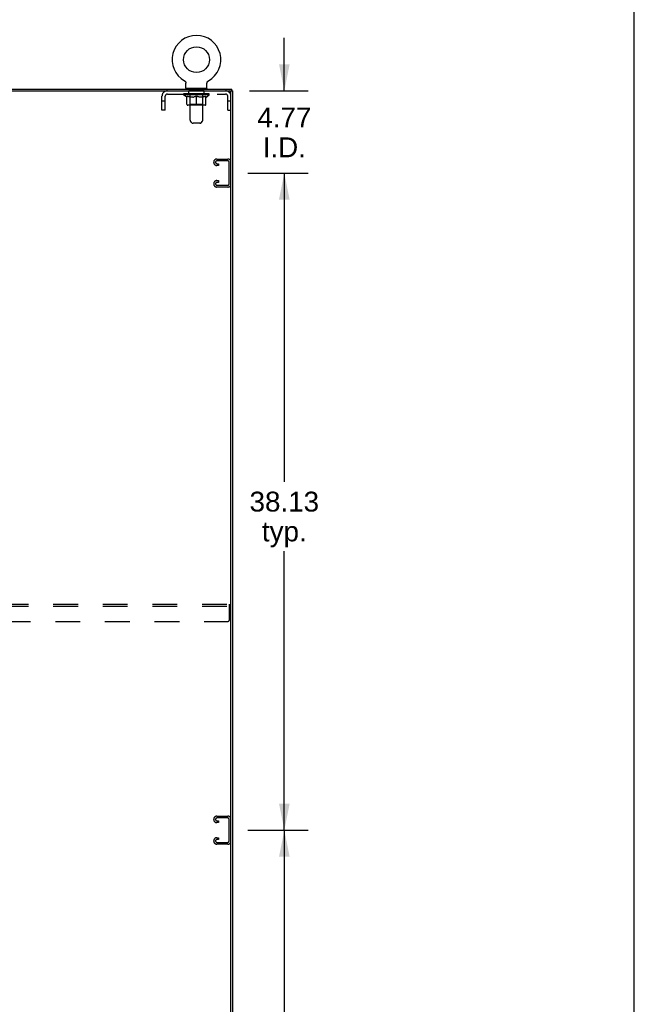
# Model space of a CAD drawing. Header units: inches. Extents: x 0 to 262, y 0 to 169.
# Tile 18 of 18: x 226 to 262, y 78 to 135. Entities that reach past the tile are written whole.
import ezdxf

# ---------------------------------------------------------------- set-up
doc = ezdxf.new("R2010")
doc.units = ezdxf.units.IN
doc.header["$LTSCALE"] = 14.384615
doc.header["$MEASUREMENT"] = 0
doc.linetypes.add('HIDDEN', pattern=[0.2, 0.1, -0.1])
doc.layers.get('0').update_dxf_attribs({"linetype": 'CONTINUOUS'})
for name, color, linetype in [('02___PRT_ALL_AXES', 7, 'CONTINUOUS'), ('DEFAULT_2', 8, 'HIDDEN'), ('DIMENSIONS', 7, 'CONTINUOUS')]:
    doc.layers.add(name, color=color, linetype=linetype)
doc.styles.get("Standard").update_dxf_attribs({"font": 'arial.ttf'})
doc.dimstyles.new('DIMSTYLE_1', dxfattribs={"dimtxt": 1.153846, "dimasz": 1.538462, "dimexe": 0.09, "dimexo": 0.07, "dimgap": 0.0375, "dimtad": 0, "dimtih": 1, "dimtoh": 1, "dimzin": 4, "dimdsep": 46, "dimtxsty": 'Standard', "dimblk": '_FILLED', "dimblk1": '_FILLED', "dimblk2": '_FILLED', "dimcen": 0.09, "dimazin": 1, "dimtfac": 1, "dimtdec": 3, "dimtofl": 0, "dimtmove": 0, "dimatfit": 3, "dimldrblk": '_FILLED', "dimfxl": 1, "dimtolj": 1, "dimtzin": 4, "dimarcsym": 0})

# ---------------------------------------------------------------- blocks, each defined once
blk = doc.blocks.new('_FILLED')
at = {"color": 0, "linetype": 'ByBlock'}
blk.add_solid([(0, 0), (-1, 0.2), (-1, -0.2)], dxfattribs=at)
blk = doc.blocks.new('*D5')
at = {"layer": 'DIMENSIONS', "color": 2, "linetype": 'Continuous'}
for p, q in [((239.12, 88.365), (242.626, 88.365)), ((241.241, 88.365), (241.241, 70.456)), ((241.241, 50.24), (241.241, 66.418)), ((239.12, 50.24), (242.626, 50.24))]:
    blk.add_line(p, q, dxfattribs=at)
at = {"layer": 'DIMENSIONS', "color": 2, "linetype": 'Continuous', "xscale": 1.5384615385, "yscale": 1.5384615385, "zscale": 1.5384615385}
for p, rotation in [((241.241, 88.365), 90), ((241.241, 50.24), 270)]:
    blk.add_blockref('_FILLED', p, dxfattribs=dict(at, rotation=rotation))
at = {"layer": 'DIMENSIONS', "color": 2, "linetype": 'Continuous', "insert": (241.241, 69.879), "char_height": 1.1538, "width": 4.03203, "attachment_point": 2, "line_spacing_factor": 0.9}
blk.add_mtext('38.13\\Ptyp.', dxfattribs=at)
blk = doc.blocks.new('*D6')
at = {"layer": 'DIMENSIONS', "color": 2, "linetype": 'Continuous'}
for p, q in [((239.12, 126.49), (242.626, 126.49)), ((241.241, 126.49), (241.241, 108.581)), ((241.241, 88.365), (241.241, 104.543)), ((239.12, 88.365), (242.626, 88.365))]:
    blk.add_line(p, q, dxfattribs=at)
at = {"layer": 'DIMENSIONS', "color": 2, "linetype": 'Continuous', "xscale": 1.5384615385, "yscale": 1.5384615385, "zscale": 1.5384615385}
for p, rotation in [((241.241, 126.49), 90), ((241.241, 88.365), 270)]:
    blk.add_blockref('_FILLED', p, dxfattribs=dict(at, rotation=rotation))
at = {"layer": 'DIMENSIONS', "color": 2, "linetype": 'Continuous', "insert": (241.241, 108.004), "char_height": 1.1538, "width": 4.03203, "attachment_point": 2, "line_spacing_factor": 0.9}
blk.add_mtext('38.13\\Ptyp.', dxfattribs=at)
blk = doc.blocks.new('*D7')
at = {"layer": 'DIMENSIONS', "color": 2, "linetype": 'Continuous'}
for p, q in [((241.241, 131.261), (241.241, 134.338)), ((239.213, 131.261), (242.626, 131.261)), ((239.12, 126.49), (242.626, 126.49)), ((241.241, 126.49), (241.241, 123.413))]:
    blk.add_line(p, q, dxfattribs=at)
at = {"layer": 'DIMENSIONS', "color": 2, "linetype": 'Continuous', "xscale": 1.5384615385, "yscale": 1.5384615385, "zscale": 1.5384615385}
for p, rotation in [((241.241, 131.261), 270), ((241.241, 126.49), 90)]:
    blk.add_blockref('_FILLED', p, dxfattribs=dict(at, rotation=rotation))
at = {"layer": 'DIMENSIONS', "color": 2, "linetype": 'Continuous', "insert": (241.241, 130.289), "char_height": 1.1538, "width": 3.13554, "attachment_point": 2, "line_spacing_factor": 0.9}
blk.add_mtext('4.77\\PI.D.', dxfattribs=at)

msp = doc.modelspace()

# ---------------------------------------------------------------- linework, layer by layer
at = {"color": 7, "linetype": 'Continuous'}
for p, q in [((261.538, 0), (261.538, 169.231)), ((235.457, 131.837), (235.457, 131.837)), ((235.458, 131.836), (235.457, 131.837)), ((235.457, 131.837), (235.462, 131.834)), ((235.462, 131.834), (235.467, 131.831)), ((235.467, 131.831), (235.472, 131.827)), ((235.471, 131.827), (235.476, 131.824)), ((235.476, 131.824), (235.481, 131.82)), ((235.481, 131.82), (235.485, 131.816)), ((235.485, 131.816), (235.49, 131.812)), ((235.49, 131.812), (235.494, 131.808)), ((235.494, 131.808), (235.498, 131.803)), ((235.498, 131.803), (235.502, 131.799)), ((235.502, 131.799), (235.505, 131.794)), ((235.505, 131.794), (235.509, 131.789)), ((235.509, 131.789), (235.512, 131.784)), ((235.512, 131.784), (235.515, 131.779)), ((235.515, 131.779), (235.518, 131.774)), ((235.518, 131.774), (235.521, 131.769)), ((235.521, 131.769), (235.523, 131.763)), ((235.523, 131.763), (235.526, 131.758)), ((235.526, 131.758), (235.528, 131.752)), ((235.528, 131.752), (235.53, 131.746)), ((235.53, 131.746), (235.531, 131.741)), ((235.531, 131.741), (235.533, 131.735)), ((235.533, 131.735), (235.534, 131.729)), ((235.534, 131.729), (235.535, 131.723)), ((235.535, 131.723), (235.536, 131.717)), ((235.536, 131.717), (235.536, 131.711)), ((235.536, 131.711), (235.537, 131.705)), ((235.537, 131.705), (235.537, 131.7)), ((235.537, 131.415), (235.537, 131.7)), ((235.552, 131.395), (235.552, 131.365)), ((236.742, 131.395), (235.552, 131.395)), ((236.742, 131.395), (236.742, 131.365)), ((236.757, 131.711), (236.758, 131.717)), ((236.757, 131.415), (236.757, 131.7)), ((236.758, 131.723), (236.759, 131.729)), ((236.758, 131.717), (236.758, 131.723)), ((236.759, 131.729), (236.761, 131.735)), ((236.761, 131.735), (236.762, 131.741)), ((236.762, 131.741), (236.764, 131.746)), ((236.764, 131.746), (236.765, 131.752)), ((236.768, 131.758), (236.77, 131.763)), ((236.77, 131.763), (236.772, 131.769)), ((236.772, 131.769), (236.775, 131.774)), ((236.775, 131.774), (236.778, 131.779)), ((236.778, 131.779), (236.781, 131.784)), ((236.781, 131.784), (236.784, 131.789)), ((236.784, 131.789), (236.788, 131.794)), ((236.788, 131.794), (236.792, 131.799)), ((236.791, 131.799), (236.795, 131.803)), ((236.795, 131.803), (236.799, 131.808)), ((236.799, 131.808), (236.804, 131.812)), ((236.803, 131.812), (236.808, 131.816)), ((236.808, 131.816), (236.812, 131.82)), ((236.812, 131.82), (236.817, 131.824)), ((236.817, 131.824), (236.822, 131.827)), ((236.822, 131.827), (236.827, 131.831)), ((236.827, 131.831), (236.832, 131.834)), ((236.827, 131.831), (236.828, 131.832)), ((236.832, 131.834), (236.837, 131.837)), ((236.836, 131.837), (236.835, 131.836)), ((236.837, 131.837), (236.837, 131.837)), ((236.837, 131.837), (236.837, 131.837)), ((190.417, 131.261), (238.084, 131.261)), ((238.136, 131.261), (238.251, 131.261)), ((238.147, 41.469), (238.147, 131.198)), ((238.199, 131.261), (238.199, 131.365))]:
    msp.add_line(p, q, dxfattribs=at)
at = {"color": 3, "linetype": 'Continuous'}
for p, q in [((190.303, 131.365), (238.199, 131.365)), ((238.251, 41.469), (238.251, 131.261))]:
    msp.add_line(p, q, dxfattribs=at)
at = {"color": 7, "linetype": 'Continuous'}
for points in [[(236.757, 131.7), (236.757, 131.705), (236.757, 131.711)], [(236.757, 131.7), (236.757, 131.705), (236.757, 131.711)], [(236.765, 131.752), (236.768, 131.758), (236.77, 131.763)]]:
    msp.add_lwpolyline(points, dxfattribs=at)
msp.add_circle((236.147, 133.067), 0.75, dxfattribs=at)
for centre, radius, start, end in [((236.147, 133.067), 1.41, 299.2655, 240.7345), ((235.557, 131.415), 0.02, 180, 263.0769), ((236.737, 131.415), 0.02, 276.9231, 360), ((238.084, 131.198), 0.0625, 0, 90)]:
    msp.add_arc(centre, radius, start, end, dxfattribs=at)
at = {"layer": '02___PRT_ALL_AXES', "color": 8, "linetype": 'HIDDEN'}
for p, q in [((235.709, 131.074), (235.709, 131.261)), ((236.584, 131.261), (235.709, 131.261)), ((236.584, 131.074), (235.709, 131.074)), ((236.584, 131.074), (236.584, 131.261))]:
    msp.add_line(p, q, dxfattribs=at)
at = {"layer": 'DEFAULT_2', "color": 8, "linetype": 'HIDDEN'}
for p, q in [((235.457, 131.837), (235.456, 131.837)), ((235.465, 131.832), (235.467, 131.831)), ((235.772, 131.395), (235.772, 131.365)), ((236.522, 131.395), (236.522, 131.365)), ((234.147, 130.136), (234.147, 130.944)), ((234.334, 130.136), (234.334, 130.944)), ((234.464, 131.074), (237.83, 131.074)), ((235.403, 131.026), (235.403, 131.081)), ((236.89, 131.026), (235.403, 131.026)), ((235.59, 130.896), (235.403, 131.026)), ((235.414, 131.073), (235.414, 131.081)), ((235.425, 131.069), (235.425, 131.073)), ((235.425, 131.069), (236.868, 131.069)), ((235.435, 131.069), (235.435, 131.073)), ((235.437, 131.069), (235.437, 131.073)), ((235.448, 131.073), (235.448, 131.081)), ((235.467, 131.069), (235.467, 131.073)), ((235.47, 131.069), (235.47, 131.073)), ((235.503, 131.073), (235.503, 131.081)), ((235.52, 131.069), (235.52, 131.073)), ((235.523, 131.069), (235.523, 131.073)), ((235.76, 131.073), (235.531, 131.073)), ((235.577, 131.073), (235.577, 131.081)), ((235.578, 131.069), (235.578, 131.073)), ((235.579, 131.069), (235.579, 131.073)), ((235.582, 131.069), (235.582, 131.073)), ((235.59, 130.896), (235.596, 130.896)), ((235.592, 131.069), (235.592, 131.073)), ((235.592, 131.069), (235.592, 131.073)), ((235.596, 131.069), (235.596, 131.073)), ((235.596, 130.471), (235.596, 130.951)), ((235.596, 130.951), (235.631, 130.937)), ((235.599, 131.069), (235.599, 131.074)), ((235.603, 131.069), (235.603, 131.073)), ((235.622, 131.069), (235.622, 131.073)), ((235.665, 130.926), (235.63, 130.937)), ((235.64, 131.069), (235.64, 131.073)), ((235.643, 131.069), (235.643, 131.076)), ((235.698, 130.916), (235.664, 130.926)), ((235.669, 131.073), (235.669, 131.081)), ((235.669, 131.069), (235.669, 131.073)), ((235.68, 131.069), (235.68, 131.073)), ((235.685, 131.069), (235.685, 131.073)), ((235.693, 131.069), (235.693, 131.073)), ((235.732, 130.907), (235.698, 130.916)), ((235.709, 131.069), (235.709, 131.078)), ((235.73, 131.069), (235.73, 131.073)), ((235.765, 130.901), (235.731, 130.907)), ((235.732, 131.069), (235.732, 131.073)), ((235.76, 131.069), (235.76, 131.073)), ((235.797, 130.896), (235.764, 130.901)), ((235.838, 131.073), (235.772, 131.073)), ((235.775, 131.073), (235.775, 131.081)), ((235.781, 130.474), (235.781, 131.023)), ((235.782, 129.549), (235.782, 131.365)), ((235.783, 131.069), (235.783, 131.073)), ((235.789, 131.069), (235.789, 131.073)), ((235.795, 131.069), (235.795, 131.079)), ((235.945, 130.896), (235.797, 130.896)), ((235.803, 131.069), (235.803, 131.073)), ((235.814, 131.069), (235.814, 131.073)), ((235.838, 131.069), (235.838, 131.073)), ((235.926, 131.073), (235.863, 131.073)), ((235.887, 131.069), (235.887, 131.073)), ((235.892, 131.073), (235.892, 131.081)), ((235.897, 131.069), (235.897, 131.073)), ((235.899, 131.069), (235.899, 131.08)), ((235.903, 131.069), (235.903, 131.073)), ((235.912, 131.069), (235.912, 131.073)), ((235.926, 131.069), (235.926, 131.073)), ((235.945, 130.896), (235.979, 130.901)), ((236.02, 131.073), (235.963, 131.073)), ((236.012, 130.907), (235.978, 130.901)), ((235.979, 131.069), (235.979, 131.073)), ((236.045, 130.916), (236.011, 130.907)), ((236.012, 131.073), (236.104, 131.078)), ((236.018, 131.073), (236.018, 131.081)), ((236.018, 131.073), (236.018, 131.081)), ((236.018, 131.081), (236.018, 131.081)), ((236.018, 131.069), (236.018, 131.073)), ((236.02, 131.069), (236.02, 131.073)), ((236.023, 131.069), (236.023, 131.073)), ((236.025, 131.069), (236.025, 131.073)), ((236.078, 130.926), (236.044, 130.916)), ((236.068, 131.073), (236.141, 131.073)), ((236.076, 131.069), (236.076, 131.073)), ((236.112, 130.937), (236.078, 130.926)), ((236.079, 131.073), (236.079, 131.077)), ((236.104, 131.073), (236.104, 131.078)), ((236.147, 130.951), (236.112, 130.937)), ((236.118, 131.069), (236.118, 131.073)), ((236.144, 131.073), (236.143, 131.073)), ((236.143, 131.069), (236.143, 131.073)), ((236.144, 131.069), (236.144, 131.073)), ((236.147, 131.073), (236.147, 131.081)), ((236.147, 131.081), (236.281, 131.073)), ((236.147, 130.428), (236.147, 130.951)), ((236.147, 130.951), (236.181, 130.937)), ((236.15, 131.069), (236.15, 131.073)), ((236.15, 131.069), (236.15, 131.073)), ((236.15, 131.073), (236.15, 131.073)), ((236.175, 131.069), (236.175, 131.073)), ((236.175, 131.073), (236.226, 131.073)), ((236.216, 130.926), (236.181, 130.937)), ((236.249, 130.916), (236.215, 130.926)), ((236.218, 131.069), (236.218, 131.073)), ((236.282, 130.907), (236.248, 130.916)), ((236.269, 131.069), (236.269, 131.073)), ((236.27, 131.069), (236.27, 131.073)), ((236.273, 131.069), (236.273, 131.073)), ((236.273, 131.073), (236.331, 131.073)), ((236.275, 131.073), (236.275, 131.081)), ((236.275, 131.081), (236.276, 131.081)), ((236.275, 131.069), (236.275, 131.073)), ((236.276, 131.073), (236.276, 131.081)), ((236.315, 130.901), (236.281, 130.907)), ((236.314, 131.069), (236.314, 131.073)), ((236.348, 130.896), (236.315, 130.901)), ((236.496, 130.896), (236.348, 130.896)), ((236.367, 131.069), (236.367, 131.073)), ((236.367, 131.073), (236.43, 131.073)), ((236.381, 131.069), (236.381, 131.073)), ((236.39, 131.069), (236.39, 131.073)), ((236.394, 131.069), (236.394, 131.08)), ((236.397, 131.069), (236.397, 131.073)), ((236.401, 131.073), (236.401, 131.081)), ((236.406, 131.069), (236.406, 131.073)), ((236.455, 131.069), (236.455, 131.073)), ((236.455, 131.073), (236.521, 131.073)), ((236.479, 131.069), (236.479, 131.073)), ((236.49, 131.069), (236.49, 131.073)), ((236.496, 130.896), (236.529, 130.901)), ((236.498, 131.069), (236.498, 131.079)), ((236.505, 131.069), (236.505, 131.073)), ((236.51, 131.069), (236.51, 131.073)), ((236.512, 129.549), (236.512, 131.365)), ((236.513, 130.474), (236.513, 131.023)), ((236.518, 131.073), (236.518, 131.081)), ((236.562, 130.907), (236.529, 130.901)), ((236.533, 131.069), (236.533, 131.073)), ((236.533, 131.073), (236.762, 131.073)), ((236.561, 131.069), (236.561, 131.073)), ((236.595, 130.916), (236.562, 130.907)), ((236.564, 131.069), (236.564, 131.073)), ((236.584, 131.069), (236.584, 131.078)), ((236.629, 130.926), (236.595, 130.916)), ((236.6, 131.069), (236.6, 131.073)), ((236.608, 131.069), (236.608, 131.073)), ((236.613, 131.069), (236.613, 131.073)), ((236.625, 131.073), (236.625, 131.081)), ((236.625, 131.069), (236.625, 131.073)), ((236.663, 130.937), (236.628, 130.926)), ((236.65, 131.069), (236.65, 131.076)), ((236.653, 131.069), (236.653, 131.073)), ((236.697, 130.951), (236.662, 130.937)), ((236.671, 131.069), (236.671, 131.073)), ((236.69, 131.069), (236.69, 131.073)), ((236.694, 131.069), (236.694, 131.074)), ((236.697, 131.069), (236.697, 131.073)), ((236.697, 130.471), (236.697, 130.951)), ((236.697, 130.896), (236.704, 130.896)), ((236.701, 131.069), (236.701, 131.073)), ((236.702, 131.069), (236.702, 131.073)), ((236.704, 130.896), (236.89, 131.026)), ((236.711, 131.069), (236.711, 131.073)), ((236.714, 131.069), (236.714, 131.073)), ((236.715, 131.069), (236.715, 131.073)), ((236.716, 131.073), (236.716, 131.081)), ((236.77, 131.069), (236.77, 131.073)), ((236.773, 131.069), (236.773, 131.073)), ((236.791, 131.073), (236.791, 131.081)), ((236.824, 131.069), (236.824, 131.073)), ((236.826, 131.069), (236.826, 131.073)), ((236.845, 131.073), (236.845, 131.081)), ((236.857, 131.069), (236.857, 131.073)), ((236.858, 131.069), (236.858, 131.073)), ((236.868, 131.069), (236.868, 131.073)), ((236.879, 131.073), (236.879, 131.081)), ((236.89, 131.026), (236.89, 131.081)), ((237.96, 130.136), (237.96, 130.944)), ((234.334, 130.666), (234.147, 130.666)), ((236.654, 130.428), (235.64, 130.428)), ((235.781, 130.474), (235.734, 130.428)), ((236.513, 130.474), (235.781, 130.474)), ((236.513, 130.474), (236.559, 130.428)), ((238.147, 130.666), (237.96, 130.666)), ((234.334, 130.136), (234.147, 130.136)), ((237.96, 130.136), (238.147, 130.136)), ((235.882, 129.407), (235.811, 129.479)), ((236.34, 129.378), (235.953, 129.378)), ((236.411, 129.407), (236.482, 129.479)), ((237.147, 127.107), (237.147, 127.122)), ((237.327, 127.302), (237.967, 127.302)), ((237.428, 126.927), (237.327, 126.927)), ((237.953, 127.198), (237.341, 127.198)), ((237.341, 127.031), (237.428, 127.031)), ((237.428, 127.031), (237.428, 126.927)), ((238.043, 125.871), (238.043, 127.108)), ((237.147, 125.857), (237.147, 125.872)), ((237.327, 126.052), (237.428, 126.052)), ((237.967, 125.677), (237.327, 125.677)), ((237.428, 125.948), (237.341, 125.948)), ((237.341, 125.781), (237.953, 125.781)), ((237.428, 126.052), (237.428, 125.948)), ((190.438, 101.469), (238.063, 101.469)), ((190.438, 101.365), (238.063, 101.365)), ((238.063, 100.594), (238.063, 101.469)), ((190.563, 100.469), (237.938, 100.469)), ((237.327, 89.177), (237.967, 89.177)), ((237.147, 88.982), (237.147, 88.997)), ((237.428, 88.802), (237.327, 88.802)), ((237.953, 89.073), (237.341, 89.073)), ((237.341, 88.906), (237.428, 88.906)), ((237.428, 88.906), (237.428, 88.802)), ((238.043, 87.746), (238.043, 88.983)), ((237.147, 87.732), (237.147, 87.747)), ((237.327, 87.927), (237.428, 87.927)), ((237.967, 87.552), (237.327, 87.552)), ((237.428, 87.823), (237.341, 87.823)), ((237.341, 87.656), (237.953, 87.656)), ((237.428, 87.927), (237.428, 87.823))]:
    msp.add_line(p, q, dxfattribs=at)
for centre, radius, start, end in [((235.557, 131.415), 0.02, 263.0769, 270), ((235.752, 131.365), 0.03, 0, 90), ((236.542, 131.365), 0.03, 90, 180), ((236.737, 131.415), 0.02, 270, 276.9231), ((234.464, 130.944), 0.317, 90, 180), ((234.464, 130.944), 0.13, 90, 180), ((235.734, 131.023), 0.0466, 0, 90), ((236.559, 131.023), 0.0466, 90, 180), ((237.83, 130.944), 0.317, 0, 90), ((237.83, 130.944), 0.13, 0, 90), ((235.64, 130.471), 0.0434, 180, 270), ((236.654, 130.471), 0.0434, 270, 360), ((235.882, 129.549), 0.1, 180, 225), ((235.953, 129.478), 0.1, 225, 270), ((236.34, 129.478), 0.1, 270, 315), ((236.412, 129.549), 0.1, 315, 360), ((237.327, 127.122), 0.18, 90, 180), ((237.327, 127.107), 0.18, 180, 270), ((237.341, 127.108), 0.09, 90, 180), ((237.341, 127.121), 0.09, 188.2192, 270), ((237.953, 127.108), 0.09, 0, 90), ((237.967, 127.122), 0.18, 0, 90), ((237.327, 125.872), 0.18, 90, 180), ((237.327, 125.857), 0.18, 180, 270), ((237.341, 125.858), 0.09, 90, 180), ((237.341, 125.871), 0.09, 188.2192, 270), ((237.953, 125.871), 0.09, 270, 360), ((237.967, 125.857), 0.18, 270, 360), ((237.938, 100.594), 0.125, 270, 360), ((237.327, 88.997), 0.18, 90, 180), ((237.967, 88.997), 0.18, 0, 90), ((237.327, 88.982), 0.18, 180, 270), ((237.341, 88.983), 0.09, 90, 180), ((237.341, 88.996), 0.09, 188.2192, 270), ((237.953, 88.983), 0.09, 0, 90), ((237.327, 87.747), 0.18, 90, 180), ((237.327, 87.732), 0.18, 180, 270), ((237.341, 87.733), 0.09, 90, 180), ((237.341, 87.746), 0.09, 188.2192, 270), ((237.953, 87.746), 0.09, 270, 360), ((237.967, 87.732), 0.18, 270, 360)]:
    msp.add_arc(centre, radius, start, end, dxfattribs=at)
for centre, major_axis, ratio, start_param, end_param in [((236.147, 131.081), (0.743, 0.008), 0.059247, 2.966439, 3.140971), ((235.38, 131.067), (0.232, 0), 0.060167, 0.426548, 1.470503), ((236.147, 131.081), (0.744, 0), 0.060167, 3.141593, 3.316126), ((235.38, 131.059), (0.232, 0.002), 0.059247, 1.374323, 1.469882), ((236.147, 131.081), (0.743, 0.015), 0.056515, 2.79136, 2.965893), ((235.352, 131.067), (0.232, 0.002), 0.059247, 0.251393, 1.295349), ((235.432, 131.067), (0.232, -0.002), 0.059247, 0.601702, 1.645657), ((236.147, 131.081), (0.743, -0.008), 0.059247, -2.966439, -2.791906), ((235.432, 131.059), (0.232, 0), 0.060167, 1.549477, 1.645036), ((235.352, 131.059), (0.232, 0.005), 0.056515, 1.199244, 1.294804), ((235.436, 131.062), (0.192, 0.002), 0.059247, 1.051627, 1.625044), ((235.412, 131.062), (0.192, 0.004), 0.056515, 0.876548, 1.449966), ((235.48, 131.062), (0.192, 0), 0.060167, 1.226781, 1.800198), ((236.147, 131.081), (0.743, 0.022), 0.052059, 2.616423, 2.790956), ((235.347, 131.067), (0.232, 0.005), 0.056515, 0.076315, 1.120271), ((235.505, 131.067), (0.232, -0.005), 0.056515, 0.77678, 1.820736), ((236.147, 131.081), (0.743, -0.015), 0.056515, -2.79136, -2.616827), ((235.505, 131.059), (0.232, -0.002), 0.059247, 1.724631, 1.82019), ((235.347, 131.059), (0.232, 0.007), 0.052059, 1.024308, 1.119867), ((235.412, 131.062), (0.192, 0.006), 0.052059, 0.701611, 1.275029), ((235.545, 131.062), (0.192, -0.002), 0.059247, 1.401935, 1.975352), ((236.147, 131.081), (0.743, 0.029), 0.046022, 2.441677, 2.61621), ((235.598, 131.067), (0.232, -0.007), 0.052059, 0.951717, 1.995673), ((236.147, 131.081), (0.743, -0.022), 0.052059, -2.616423, -2.441891), ((235.367, 131.067), (0.232, 0.007), 0.052059, -0.098622, 0.945334), ((235.598, 131.059), (0.232, -0.005), 0.056515, 1.899709, 1.995269), ((235.367, 131.059), (0.232, 0.009), 0.046022, 0.849561, 0.945121), ((235.433, 131.062), (0.192, 0.007), 0.046022, 0.526865, 1.100283), ((235.628, 131.062), (0.192, -0.004), 0.056515, 1.577013, 2.150431), ((236.147, 131.081), (0.743, 0.034), 0.038593, 2.267147, 2.44168), ((235.708, 131.067), (0.232, -0.009), 0.046022, 1.126463, 2.170419), ((235.411, 131.067), (0.232, 0.009), 0.046022, -0.273368, 0.770588), ((236.147, 131.081), (0.743, -0.029), 0.046022, -2.441677, -2.267144), ((235.708, 131.059), (0.232, -0.007), 0.052059, 2.074646, 2.170205), ((235.411, 131.059), (0.232, 0.011), 0.038593, 0.675031, 0.77059), ((235.476, 131.062), (0.192, 0.009), 0.038593, 0.352335, 0.925752), ((235.727, 131.062), (0.192, -0.006), 0.052059, 1.75195, 2.325367), ((236.147, 131.081), (0.743, 0.039), 0.030002, 2.09283, 2.267363), ((235.83, 131.067), (0.232, -0.011), 0.038593, 1.300994, 2.344949), ((235.477, 131.067), (0.232, 0.011), 0.038593, -0.447899, 0.596057), ((236.147, 131.081), (0.743, -0.034), 0.038593, -2.267147, -2.092614), ((235.83, 131.059), (0.232, -0.009), 0.046022, 2.249392, 2.344952), ((235.477, 131.059), (0.232, 0.012), 0.030002, 0.500714, 0.596274), ((235.54, 131.062), (0.192, 0.01), 0.030002, 0.178018, 0.751436), ((235.839, 131.062), (0.192, -0.007), 0.046022, 1.926696, 2.500114), ((235.564, 131.067), (0.232, 0.012), 0.030002, -0.622215, 0.421741), ((236.147, 131.081), (0.743, 0.042), 0.020513, 1.918702, 2.093235), ((235.963, 131.067), (0.232, -0.012), 0.030002, 1.47531, 2.519266), ((236.147, 131.081), (0.743, -0.039), 0.030002, -2.09283, -1.918297), ((235.963, 131.059), (0.232, -0.011), 0.038593, 2.423923, 2.519482), ((235.564, 131.059), (0.232, 0.013), 0.020513, 0.326586, 0.422146), ((235.622, 131.062), (0.192, 0.011), 0.020513, 0.00389, 0.577307), ((235.96, 131.062), (0.192, -0.009), 0.038593, 2.101227, 2.674644), ((235.668, 131.067), (0.232, 0.013), 0.020513, -0.796343, 0.247613), ((236.147, 131.081), (0.743, 0.044), 0.010411, 1.744712, 1.919245), ((236.101, 131.067), (0.232, -0.013), 0.020513, 1.649438, 2.693394), ((236.147, 131.081), (0.743, -0.042), 0.020513, -1.918702, -1.744169), ((236.101, 131.059), (0.232, -0.012), 0.030002, 2.598239, 2.693799), ((235.668, 131.059), (0.232, 0.014), 0.010411, 0.152596, 0.248156), ((235.72, 131.062), (0.192, 0.011), 0.010411, 6.113086, 6.686503), ((236.087, 131.062), (0.192, -0.01), 0.030002, 2.275543, 2.848961), ((235.786, 131.067), (0.232, 0.014), 0.010411, -0.970333, -0.000837), ((236.241, 131.067), (0.232, -0.014), 0.010411, 1.823428, 2.867384), ((236.147, 131.081), (0.743, -0.044), 0.010411, -1.744712, -1.570179), ((236.241, 131.059), (0.232, -0.013), 0.020513, 2.772368, 2.867927), ((236.215, 131.062), (0.192, -0.011), 0.020513, 2.449671, 3.023089), ((236.053, 131.067), (0.232, 0.014), 0.010411, 0.274209, 1.318165), ((235.951, 131.062), (0.192, 0.011), 0.010411, -0.000381, 0.517932), ((235.916, 131.059), (0.232, 0.014), 0.010411, 0.195236, 0.407198), ((236.147, 131.081), (0.743, 0.044), 0.010411, -1.579123, -1.39688), ((236.377, 131.059), (0.232, -0.014), 0.010411, 2.946357, 3.041917), ((236.342, 131.062), (0.192, -0.011), 0.010411, 2.623661, 3.142044), ((236.192, 131.067), (0.232, 0.013), 0.020513, 0.448199, 1.492154), ((236.078, 131.062), (0.192, 0.011), 0.020513, 0.118504, 0.691921), ((236.053, 131.059), (0.232, 0.013), 0.020513, 0.273666, 0.369225), ((236.507, 131.067), (0.232, -0.014), 0.010411, -3.140756, -2.17126), ((236.147, 131.081), (0.743, 0.042), 0.020513, -1.397424, -1.222891), ((236.147, 131.081), (0.743, -0.044), 0.010411, 1.222347, 1.39688), ((236.33, 131.067), (0.232, 0.012), 0.030002, 0.622327, 1.666283), ((236.206, 131.062), (0.192, 0.01), 0.030002, 0.292632, 0.86605), ((236.573, 131.062), (0.192, -0.011), 0.010411, 2.738275, 3.311692), ((236.626, 131.067), (0.232, -0.013), 0.020513, 2.89398, 3.937936), ((236.192, 131.059), (0.232, 0.012), 0.030002, 0.447794, 0.543354), ((236.626, 131.059), (0.232, -0.014), 0.010411, 2.893437, 2.988996), ((236.147, 131.081), (0.743, 0.039), 0.030002, -1.223295, -1.048762), ((236.147, 131.081), (0.743, -0.042), 0.020513, 1.048358, 1.222891), ((236.463, 131.067), (0.232, 0.011), 0.038593, 0.796643, 1.840599), ((236.333, 131.062), (0.192, 0.009), 0.038593, 0.466948, 1.040366), ((236.671, 131.062), (0.192, -0.011), 0.020513, 2.564285, 3.137703), ((236.73, 131.067), (0.232, -0.012), 0.030002, 2.719852, 3.763807), ((236.586, 131.067), (0.232, 0.009), 0.046022, 0.971174, 2.01513), ((236.33, 131.059), (0.232, 0.011), 0.038593, 0.62211, 0.71767), ((236.73, 131.059), (0.232, -0.013), 0.020513, 2.719447, 2.815007), ((236.147, 131.081), (0.743, 0.034), 0.038593, -1.048979, -0.874446), ((236.147, 131.081), (0.743, -0.039), 0.030002, 0.874229, 1.048762), ((236.454, 131.062), (0.192, 0.007), 0.046022, 0.641479, 1.214897), ((236.695, 131.067), (0.232, 0.007), 0.052059, 1.14592, 2.189876), ((236.753, 131.062), (0.192, -0.01), 0.030002, 2.390157, 2.963574), ((236.816, 131.067), (0.232, -0.011), 0.038593, 2.545535, 3.589491), ((236.566, 131.062), (0.192, 0.006), 0.052059, 0.816225, 1.389643), ((236.463, 131.059), (0.232, 0.009), 0.046022, 0.796641, 0.892201), ((236.816, 131.059), (0.232, -0.012), 0.030002, 2.545319, 2.640878), ((236.788, 131.067), (0.232, 0.005), 0.056515, 1.320857, 2.364813), ((236.147, 131.081), (0.743, 0.029), 0.046022, -0.874448, -0.699915), ((236.147, 131.081), (0.743, -0.034), 0.038593, 0.699913, 0.874446), ((236.882, 131.067), (0.232, -0.009), 0.046022, 2.371005, 3.41496), ((236.817, 131.062), (0.192, -0.009), 0.038593, 2.21584, 2.789258), ((236.665, 131.062), (0.192, 0.004), 0.056515, 0.991162, 1.564579), ((236.862, 131.067), (0.232, 0.002), 0.059247, 1.495935, 2.539891), ((236.926, 131.067), (0.232, -0.007), 0.052059, 2.196258, 3.240214), ((236.86, 131.062), (0.192, -0.007), 0.046022, 2.04131, 2.614727), ((236.586, 131.059), (0.232, 0.007), 0.052059, 0.971387, 1.066947), ((236.913, 131.067), (0.232, 0), 0.060167, 1.671089, 2.715045), ((236.882, 131.059), (0.232, -0.011), 0.038593, 2.371002, 2.466562), ((236.946, 131.067), (0.232, -0.005), 0.056515, 2.021322, 3.065278), ((236.147, 131.081), (0.743, 0.022), 0.052059, -0.699702, -0.525169), ((236.147, 131.081), (0.743, -0.029), 0.046022, 0.525382, 0.699915), ((236.748, 131.062), (0.192, 0.002), 0.059247, 1.16624, 1.739658), ((236.942, 131.067), (0.232, -0.002), 0.059247, 1.846243, 2.890199), ((236.882, 131.062), (0.192, -0.006), 0.052059, 1.866564, 2.439981), ((236.813, 131.062), (0.192, 0), 0.060167, 1.341394, 1.914812), ((236.881, 131.062), (0.192, -0.004), 0.056515, 1.691627, 2.265045), ((236.858, 131.062), (0.192, -0.002), 0.059247, 1.516549, 2.089966), ((236.695, 131.059), (0.232, 0.005), 0.056515, 1.146324, 1.241883), ((236.926, 131.059), (0.232, -0.009), 0.046022, 2.196472, 2.292031), ((236.147, 131.081), (0.743, 0.015), 0.056515, -0.524765, -0.350233), ((236.147, 131.081), (0.743, -0.022), 0.052059, 0.350636, 0.525169), ((236.788, 131.059), (0.232, 0.002), 0.059247, 1.321402, 1.416962), ((236.946, 131.059), (0.232, -0.007), 0.052059, 2.021726, 2.117285), ((236.147, 131.081), (0.743, 0.008), 0.059247, -0.349687, -0.175154), ((236.147, 131.081), (0.743, -0.015), 0.056515, 0.1757, 0.350233), ((236.862, 131.059), (0.232, 0), 0.060167, 1.496556, 1.592116), ((236.942, 131.059), (0.232, -0.005), 0.056515, 1.846789, 1.942348), ((236.913, 131.059), (0.232, -0.002), 0.059247, 1.67171, 1.76727), ((236.147, 131.081), (0.744, 0), 0.060167, -0.174533, 0), ((236.147, 131.081), (0.743, -0.008), 0.059247, 0.000621, 0.175154)]:
    msp.add_ellipse(centre, major_axis=major_axis, ratio=ratio, start_param=start_param, end_param=end_param, dxfattribs=at)

# ---------------------------------------------------------------- dimensions: what is measured, and where the dimension line sits
at = {"layer": 'DIMENSIONS', "color": 2, "linetype": 'Continuous'}
for base, p1, p2, angle, text, picture, middle in [((241.241, 126.49), (239.143, 131.261), (239.05, 126.49), 270, '<>\\PI.D.', '*D7', (241.241, 128.847)), ((241.241084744, 126.48980861), (239.049555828, 88.36480861), (239.049555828, 126.48980861), 90, '<>\\Ptyp.', '*D6', (241.241084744, 106.561923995)), ((241.241084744, 88.36480861), (239.049555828, 50.23980861), (239.049555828, 88.36480861), 90, '<>\\Ptyp.', '*D5', (241.241084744, 68.436923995))]:
    dim = msp.add_linear_dim(base=base, p1=p1, p2=p2, angle=angle, text=text, dimstyle='DIMSTYLE_1', dxfattribs=at)
    dim.commit()
    dim.dimension.update_dxf_attribs({"geometry": picture, "text_midpoint": middle, "dimtype": 160})

doc.saveas('drawing.dxf')
